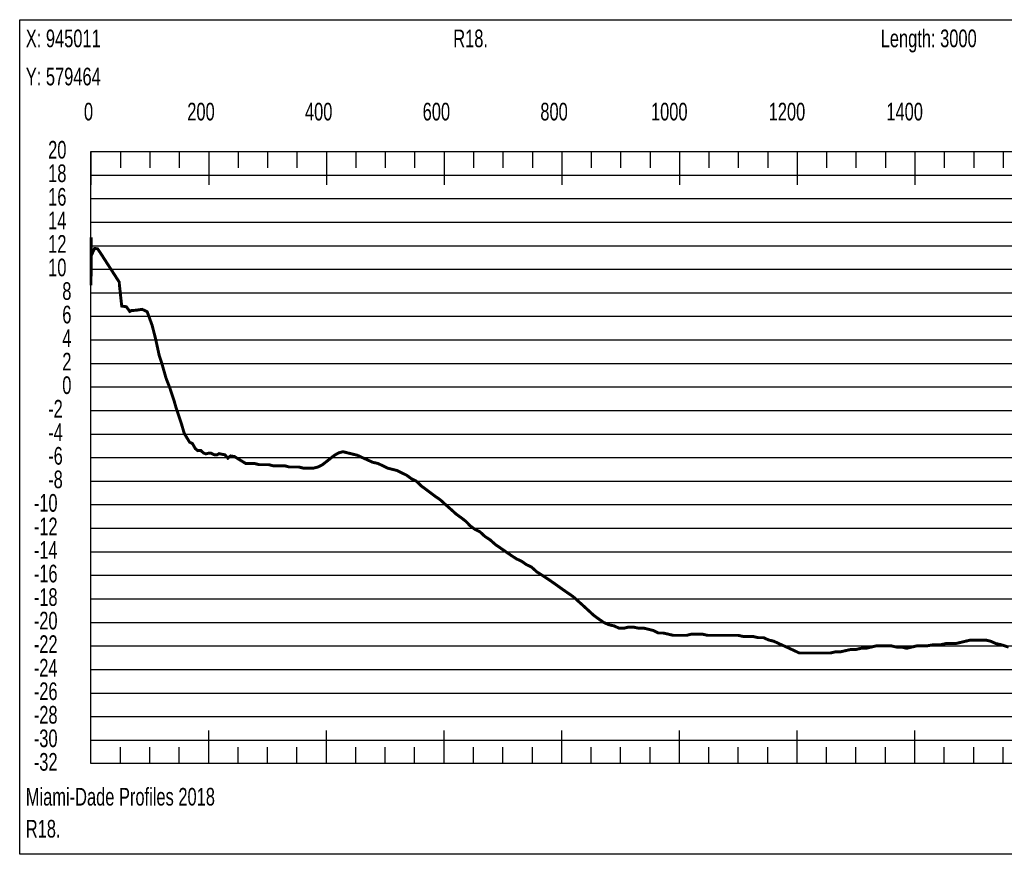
# Model space of a CAD drawing. Header units: inches. Extents: x 471865 to 538526, y 1054316 to 1102451.
# Tile 15 of 114: x 476233 to 477907, y 1072744 to 1074162. Entities that reach past the tile are written whole.
import ezdxf

# ---------------------------------------------------------------- set-up
doc = ezdxf.new("R2010")
doc.units = ezdxf.units.IN
doc.header["$MEASUREMENT"] = 0
for name, color, linetype in [('LABELS', 7, 'Continuous'), ('X_Gr1', 7, 'Continuous'), ('XSECTION', 7, 'Continuous')]:
    doc.layers.add(name, color=color, linetype=linetype)
doc.styles.get("Standard").update_dxf_attribs({"font": 'arial.ttf'})

msp = doc.modelspace()

# ---------------------------------------------------------------- linework, layer by layer
at = {"layer": 'X_Gr1', "color": 6, "linetype": 'Continuous', "lineweight": 18, "true_color": 0xff00ff, "transparency": 33554687, "const_width": 5}
msp.add_lwpolyline([(476354.6, 1073711.1), (476354.6, 1073711.1), (476354.9, 1073792.6), (476355.1, 1073761.7), (476360.7, 1073773.6), (476365.7, 1073773), (476369.6, 1073767.6), (476402.8, 1073716.1), (476402.8, 1073712.7), (476406.8, 1073675.7), (476414.6, 1073674.6), (476420.5, 1073666.6), (476423.2, 1073668), (476431.7, 1073668.7), (476441.5, 1073670.2), (476450.1, 1073666), (476458.4, 1073643.3), (476464.2, 1073620.8), (476470.7, 1073591), (476474.6, 1073579.6), (476482.2, 1073553), (476488.9, 1073535.8), (476495.9, 1073514.6), (476498.9, 1073503.8), (476507.6, 1073478), (476513, 1073459.6), (476517.7, 1073451.7), (476522.2, 1073444.4), (476527.1, 1073442), (476531.9, 1073433.5), (476536.1, 1073430), (476541.2, 1073430.4), (476545.7, 1073426.1), (476549.7, 1073424.6), (476554.4, 1073425.7), (476559, 1073425.6), (476563.7, 1073423.2), (476568.2, 1073422.7), (476572.3, 1073425), (476577.8, 1073423.8), (476582.1, 1073423.1), (476587.2, 1073417.3), (476591.7, 1073421.1), (476598.2, 1073420.1), (476617.5, 1073408.3), (476624.4, 1073408.3), (476632.2, 1073408.3), (476640.3, 1073406.3), (476648.6, 1073406.3), (476656.7, 1073406.3), (476664.2, 1073404.3), (476671, 1073404.3), (476677.3, 1073404.3), (476684, 1073404.3), (476691.4, 1073402.3), (476699.4, 1073402.3), (476707.7, 1073402.3), (476715.8, 1073400.3), (476724.1, 1073400.3), (476732.5, 1073400.3), (476740.5, 1073402.3), (476748.1, 1073406.3), (476768.5, 1073422.3), (476775.5, 1073426.3), (476782.9, 1073428.3), (476790.6, 1073426.3), (476798.7, 1073424.3), (476807.1, 1073422.3), (476815.6, 1073418.3), (476824.5, 1073414.3), (476833.3, 1073410.3), (476842.2, 1073408.3), (476850.8, 1073404.3), (476858.9, 1073400.3), (476866.9, 1073398.3), (476874.8, 1073396.3), (476882.8, 1073392.3), (476891, 1073388.3), (476899.2, 1073382.3), (476907.5, 1073378.3), (476915.6, 1073370.3), (476923.8, 1073364.3), (476931.8, 1073358.3), (476939.8, 1073352.3), (476948.5, 1073346.3), (476957.2, 1073338.3), (476966.3, 1073330.3), (476975.1, 1073322.3), (476983.4, 1073316.3), (476991.3, 1073310.3), (476999, 1073302.3), (477007.1, 1073296.3), (477015.5, 1073292.3), (477024, 1073284.3), (477033.1, 1073278.3), (477042.1, 1073270.3), (477050.9, 1073264.3), (477059.6, 1073258.3), (477068.3, 1073252.3), (477077.4, 1073246.3), (477086.1, 1073242.3), (477094.7, 1073236.3), (477103.2, 1073232.3), (477112, 1073224.3), (477121.4, 1073218.3), (477130.5, 1073212.3), (477139.3, 1073206.3), (477147.8, 1073200.3), (477156.2, 1073194.3), (477164.8, 1073188.3), (477173.6, 1073182.3), (477182.6, 1073174.3), (477191.5, 1073166.3), (477200.2, 1073158.3), (477208.9, 1073150.3), (477217.1, 1073144.3), (477225.7, 1073138.3), (477234.6, 1073134.3), (477243.5, 1073132.3), (477252.3, 1073128.3), (477260.1, 1073128.3), (477267.9, 1073130.3), (477276.3, 1073130.3), (477285.5, 1073128.3), (477294.8, 1073128.3), (477303.1, 1073126.3), (477310.8, 1073124.3), (477318.5, 1073120.3), (477326.7, 1073120.3), (477335.5, 1073118.3), (477343.9, 1073116.3), (477352, 1073116.3), (477359.4, 1073116.3), (477366.8, 1073116.3), (477375.1, 1073118.3), (477384.2, 1073118.3), (477393.5, 1073118.3), (477402.4, 1073116.3), (477410.7, 1073116.3), (477419.1, 1073116.3), (477427.5, 1073116.3), (477436.4, 1073116.3), (477445.5, 1073116.3), (477454.4, 1073116.3), (477463.1, 1073114.3), (477471.3, 1073114.3), (477479.8, 1073114.3), (477488.6, 1073112.3), (477497.5, 1073112.3), (477506.4, 1073108.3), (477514.9, 1073106.3), (477523.5, 1073102.3), (477532.3, 1073098.3), (477541, 1073094.3), (477549.8, 1073090.3), (477558.1, 1073086.3), (477566.5, 1073086.3), (477575.4, 1073086.3), (477584.3, 1073086.3), (477593.5, 1073086.3), (477602.4, 1073086.3), (477611.2, 1073086.3), (477619.8, 1073088.3), (477628.3, 1073088.3), (477637, 1073090.3), (477645.8, 1073092.3), (477654.7, 1073092.3), (477663.5, 1073094.3), (477671.9, 1073094.3), (477680.2, 1073096.3), (477688.5, 1073098.3), (477697.2, 1073098.3), (477706.1, 1073098.3), (477714.9, 1073098.3), (477723.8, 1073096.3), (477732.3, 1073096.3), (477740.7, 1073094.3), (477749.2, 1073096.3), (477757.5, 1073098.3), (477766.1, 1073098.3), (477774.4, 1073098.3), (477786.3, 1073100.3), (477790.4, 1073100.3), (477798.6, 1073100.3), (477807.3, 1073102.3), (477815.8, 1073102.3), (477824.1, 1073102.3), (477832.5, 1073104.3), (477840.8, 1073106.3), (477849.5, 1073108.3), (477857.9, 1073108.3), (477870.4, 1073108.3), (477874.7, 1073108.3), (477883.4, 1073106.3), (477892.4, 1073102.3), (477901.3, 1073100.3), (477914, 1073096.3)], dxfattribs=at)
at = {"layer": 'XSECTION', "color": 18, "linetype": 'Continuous', "true_color": 0x000000}
for points in [[(476233.4, 1074162.3), (479875.8, 1074162.3), (479875.8, 1072744.3), (476233.4, 1072744.3), (476233.4, 1074162.3)], [(476354.6, 1073938.3), (479754.6, 1073938.3), (479754.6, 1072898.3), (476354.6, 1072898.3), (476354.6, 1073938.3)], [(476354.6, 1073938.3), (476354.6, 1073881.9)], [(476354.6, 1073938.3), (476354.6, 1073881.9)], [(476354.6, 1073938.3), (476354.6, 1073910.3)], [(476354.6, 1073938.3), (476354.6, 1073910.3)], [(476404.6, 1073938.3), (476404.6, 1073910.3)], [(476454.6, 1073938.3), (476454.6, 1073910.3)], [(476504.6, 1073938.3), (476504.6, 1073910.3)], [(476554.6, 1073938.3), (476554.6, 1073881.9)], [(476554.6, 1073938.3), (476554.6, 1073910.3)], [(476604.6, 1073938.3), (476604.6, 1073910.3)], [(476654.6, 1073938.3), (476654.6, 1073910.3)], [(476704.6, 1073938.3), (476704.6, 1073910.3)], [(476754.6, 1073938.3), (476754.6, 1073881.9)], [(476754.6, 1073938.3), (476754.6, 1073910.3)], [(476804.6, 1073938.3), (476804.6, 1073910.3)], [(476854.6, 1073938.3), (476854.6, 1073910.3)], [(476904.6, 1073938.3), (476904.6, 1073910.3)], [(476954.6, 1073938.3), (476954.6, 1073881.9)], [(476954.6, 1073938.3), (476954.6, 1073910.3)], [(477004.6, 1073938.3), (477004.6, 1073910.3)], [(477054.6, 1073938.3), (477054.6, 1073910.3)], [(477104.6, 1073938.3), (477104.6, 1073910.3)], [(477154.6, 1073938.3), (477154.6, 1073881.9)], [(477154.6, 1073938.3), (477154.6, 1073910.3)], [(477204.6, 1073938.3), (477204.6, 1073910.3)], [(477254.6, 1073938.3), (477254.6, 1073910.3)], [(477304.6, 1073938.3), (477304.6, 1073910.3)], [(477354.6, 1073938.3), (477354.6, 1073881.9)], [(477354.6, 1073938.3), (477354.6, 1073910.3)], [(477404.6, 1073938.3), (477404.6, 1073910.3)], [(477454.6, 1073938.3), (477454.6, 1073910.3)], [(477504.6, 1073938.3), (477504.6, 1073910.3)], [(477554.6, 1073938.3), (477554.6, 1073881.9)], [(477554.6, 1073938.3), (477554.6, 1073910.3)], [(477604.6, 1073938.3), (477604.6, 1073910.3)], [(477654.6, 1073938.3), (477654.6, 1073910.3)], [(477704.6, 1073938.3), (477704.6, 1073910.3)], [(477754.6, 1073938.3), (477754.6, 1073881.9)], [(477754.6, 1073938.3), (477754.6, 1073910.3)], [(477804.6, 1073938.3), (477804.6, 1073910.3)], [(477854.6, 1073938.3), (477854.6, 1073910.3)], [(477904.6, 1073938.3), (477904.6, 1073910.3)], [(476354.6, 1073698.3), (476382.6, 1073698.3)], [(476354.6, 1073498.3), (476382.6, 1073498.3)], [(476354.6, 1073298.3), (476382.6, 1073298.3)], [(476354.6, 1073098.3), (476382.6, 1073098.3)], [(476354.6, 1072898.3), (476354.6, 1072954.7)], [(476354.6, 1072898.3), (476354.6, 1072954.7)], [(476554.6, 1072898.3), (476554.6, 1072954.7)], [(476754.6, 1072898.3), (476754.6, 1072954.7)], [(476954.6, 1072898.3), (476954.6, 1072954.7)], [(477154.6, 1072898.3), (477154.6, 1072954.7)], [(477354.6, 1072898.3), (477354.6, 1072954.7)], [(477554.6, 1072898.3), (477554.6, 1072954.7)], [(477754.6, 1072898.3), (477754.6, 1072954.7)], [(476354.6, 1072898.3), (476354.6, 1072926.3)], [(476354.6, 1072898.3), (476354.6, 1072926.3)], [(476404.6, 1072898.3), (476404.6, 1072926.3)], [(476454.6, 1072898.3), (476454.6, 1072926.3)], [(476504.6, 1072898.3), (476504.6, 1072926.3)], [(476554.6, 1072898.3), (476554.6, 1072926.3)], [(476604.6, 1072898.3), (476604.6, 1072926.3)], [(476654.6, 1072898.3), (476654.6, 1072926.3)], [(476704.6, 1072898.3), (476704.6, 1072926.3)], [(476754.6, 1072898.3), (476754.6, 1072926.3)], [(476804.6, 1072898.3), (476804.6, 1072926.3)], [(476854.6, 1072898.3), (476854.6, 1072926.3)], [(476904.6, 1072898.3), (476904.6, 1072926.3)], [(476954.6, 1072898.3), (476954.6, 1072926.3)], [(477004.6, 1072898.3), (477004.6, 1072926.3)], [(477054.6, 1072898.3), (477054.6, 1072926.3)], [(477104.6, 1072898.3), (477104.6, 1072926.3)], [(477154.6, 1072898.3), (477154.6, 1072926.3)], [(477204.6, 1072898.3), (477204.6, 1072926.3)], [(477254.6, 1072898.3), (477254.6, 1072926.3)], [(477304.6, 1072898.3), (477304.6, 1072926.3)], [(477354.6, 1072898.3), (477354.6, 1072926.3)], [(477404.6, 1072898.3), (477404.6, 1072926.3)], [(477454.6, 1072898.3), (477454.6, 1072926.3)], [(477504.6, 1072898.3), (477504.6, 1072926.3)], [(477554.6, 1072898.3), (477554.6, 1072926.3)], [(477604.6, 1072898.3), (477604.6, 1072926.3)], [(477654.6, 1072898.3), (477654.6, 1072926.3)], [(477704.6, 1072898.3), (477704.6, 1072926.3)], [(477754.6, 1072898.3), (477754.6, 1072926.3)], [(477804.6, 1072898.3), (477804.6, 1072926.3)], [(477854.6, 1072898.3), (477854.6, 1072926.3)], [(477904.6, 1072898.3), (477904.6, 1072926.3)]]:
    msp.add_lwpolyline(points, dxfattribs=at)
at = {"layer": 'XSECTION', "color": 18, "true_color": 0x000000}
for points in [[(476354.6, 1073898.3), (479754.6, 1073898.3)], [(476354.6, 1073858.3), (479754.6, 1073858.3)], [(476354.6, 1073818.3), (479754.6, 1073818.3)], [(476354.6, 1073778.3), (479754.6, 1073778.3)], [(476354.6, 1073738.3), (479754.6, 1073738.3)], [(476354.6, 1073698.3), (479754.6, 1073698.3)], [(476354.6, 1073658.3), (479754.6, 1073658.3)], [(476354.6, 1073618.3), (479754.6, 1073618.3)], [(476354.6, 1073578.3), (479754.6, 1073578.3)], [(476354.6, 1073538.3), (479754.6, 1073538.3)], [(476354.6, 1073498.3), (479754.6, 1073498.3)], [(476354.6, 1073458.3), (479754.6, 1073458.3)], [(476354.6, 1073418.3), (479754.6, 1073418.3)], [(476354.6, 1073378.3), (479754.6, 1073378.3)], [(476354.6, 1073338.3), (479754.6, 1073338.3)], [(476354.6, 1073298.3), (479754.6, 1073298.3)], [(476354.6, 1073258.3), (479754.6, 1073258.3)], [(476354.6, 1073218.3), (479754.6, 1073218.3)], [(476354.6, 1073178.3), (479754.6, 1073178.3)], [(476354.6, 1073138.3), (479754.6, 1073138.3)], [(476354.6, 1073098.3), (479754.6, 1073098.3)], [(476354.6, 1073058.3), (479754.6, 1073058.3)], [(476354.6, 1073018.3), (479754.6, 1073018.3)], [(476354.6, 1072978.3), (479754.6, 1072978.3)], [(476354.6, 1072938.3), (479754.6, 1072938.3)]]:
    msp.add_lwpolyline(points, dxfattribs=at)

# ---------------------------------------------------------------- texts
at = {"layer": 'LABELS', "color": 18, "true_color": 0x000000, "width": 0.666667}
for s, p in [('X: 945011', (476243.8, 1074115.5)), ('R18.', (476970.2, 1074115.5)), ('Length: 3000', (477696.6, 1074115.5)), ('Y: 579464', (476243.8, 1074050.7)), ('0', (476342.6, 1073991.1)), ('0', (476342.6, 1073991.1)), ('200', (476518.2, 1073991.1)), ('400', (476718.2, 1073991.1)), ('600', (476918.2, 1073991.1)), ('800', (477118.2, 1073991.1)), ('1000', (477306.2, 1073991.1)), ('1200', (477506.2, 1073991.1)), ('1400', (477706.2, 1073991.1)), ('20', (476281.8, 1073926.3)), ('18', (476281.8, 1073886.3)), ('16', (476281.8, 1073846.3)), ('14', (476281.8, 1073806.3)), ('12', (476281.8, 1073766.3)), ('10', (476281.8, 1073726.3)), ('8', (476305.8, 1073686.3)), ('6', (476305.8, 1073646.3)), ('4', (476305.8, 1073606.3)), ('2', (476305.8, 1073566.3)), ('0', (476305.8, 1073526.3)), ('-2', (476281.8, 1073486.3)), ('-4', (476281.8, 1073446.3)), ('-6', (476281.8, 1073406.3)), ('-8', (476281.8, 1073366.3)), ('-10', (476257.4, 1073326.3)), ('-12', (476257.4, 1073286.3)), ('-14', (476257.4, 1073246.3)), ('-16', (476257.4, 1073206.3)), ('-18', (476257.4, 1073166.3)), ('-20', (476257.4, 1073126.3)), ('-22', (476257.4, 1073086.3)), ('-24', (476257.4, 1073046.3)), ('-26', (476257.4, 1073006.3)), ('-28', (476257.4, 1072966.3)), ('-30', (476257.4, 1072926.3)), ('-32', (476257.4, 1072886.3)), ('Miami-Dade Profiles 2018', (476243.8, 1072827.1)), ('R18.', (476243.8, 1072772.7))]:
    msp.add_text(s, height=30, dxfattribs=at).set_placement(p)

doc.saveas('drawing.dxf')
